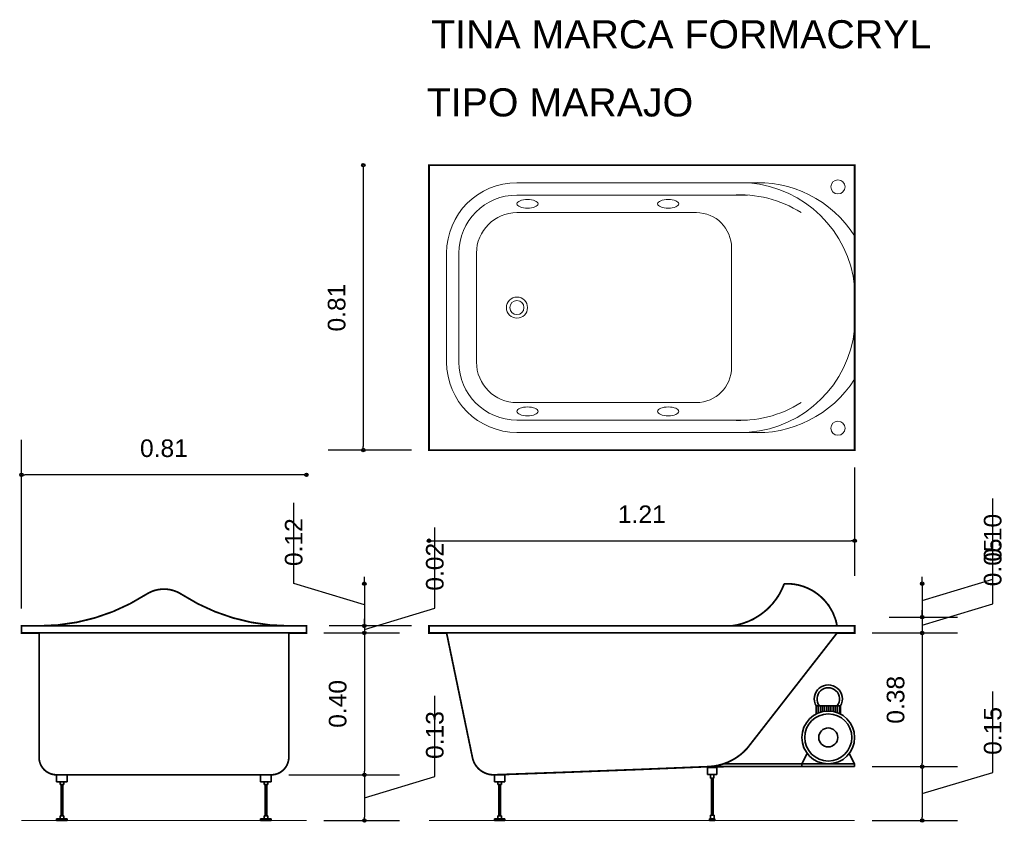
# Model space of a CAD drawing. Extents: x 171.14 to 173.94, y 181.61 to 183.89.
import ezdxf

# ---------------------------------------------------------------- set-up
doc = ezdxf.new("R2010")
doc.units = 0
doc.header["$MEASUREMENT"] = 0
doc.layers.add('CONTORNO', color=170, linetype='Continuous', lineweight=15)
for name, color, linetype, lineweight, plot in [('cotas', 3, 'Continuous', 13, False), ('muebles', 2, 'Continuous', 18, False), ('rotulos', 1, 'Continuous', 25, False), ('TRAZO', 7, 'Continuous', 35, False)]:
    doc.layers.add(name, color=color, linetype=linetype, lineweight=lineweight, plot=plot)
doc.styles.add('cotas', font='ARIAL.TTF')
doc.styles.add('rotulo', font='swissko.ttf')
doc.dimstyles.new('ISO-25', dxfattribs={"dimtxt": 2.4, "dimasz": 1, "dimexe": 1.25, "dimexo": 0.625, "dimtad": 1, "dimrnd": 0.0215, "dimtxsty": 'cotas', "dimblk": 'ORIGIN2', "dimcen": 1, "dimazin": 0, "dimtfac": 1, "dimtmove": 0, "dimatfit": 3, "dimldrblk": 'ORIGIN2', "dimfxl": 0, "dimlwe": 0, "dimarcsym": 0})

# ---------------------------------------------------------------- blocks, each defined once
blk = doc.blocks.new('_Origin2')
at = {"color": 0, "lineweight": -2}
blk.add_line((-0.5, 0), (-1, 0), dxfattribs=at)
for radius in [0.5, 0.25]:
    blk.add_circle((0, 0), radius, dxfattribs=at)
blk = doc.blocks.new('*D11')
at = {"color": 0, "linetype": 'ByBlock'}
for p, q in [((172.1163, 183.4644), (172.1163, 182.6744)), ((172.2532, 182.6644), (172.0163, 182.6644))]:
    blk.add_line(p, q, dxfattribs=at)
at = {"layer": 'Defpoints', "color": 0, "linetype": 'ByBlock'}
for p in [(172.3032, 183.4744), (172.1163, 182.6644), (172.3032, 182.6644)]:
    blk.add_point(p, dxfattribs=at)
at = {"color": 0, "linetype": 'ByBlock', "xscale": 0.01, "yscale": 0.01, "zscale": 0.01}
for p, rotation in [((172.1163, 183.4744), 90), ((172.1163, 182.6644), 270)]:
    blk.add_blockref('_Origin2', p, dxfattribs=dict(at, rotation=rotation))
at = {"color": 0, "linetype": 'ByBlock', "insert": (172.0408, 183.0694), "char_height": 0.05, "attachment_point": 5, "rotation": 90, "style": 'cotas'}
blk.add_mtext('0.81', dxfattribs=at)
blk = doc.blocks.new('*D6')
at = {"color": 0, "linetype": 'ByBlock'}
for p, q in [((173.5132, 182.6144), (173.5132, 182.3068)), ((172.3132, 182.4068), (173.5032, 182.4068))]:
    blk.add_line(p, q, dxfattribs=at)
at = {"layer": 'Defpoints', "color": 0, "linetype": 'ByBlock'}
for p in [(172.3032, 182.6644), (173.5132, 182.6644), (173.5132, 182.4068)]:
    blk.add_point(p, dxfattribs=at)
at = {"color": 0, "linetype": 'ByBlock', "xscale": 0.01, "yscale": 0.01, "zscale": 0.01, "rotation": 180}
blk.add_blockref('_Origin2', (172.3032, 182.4068), dxfattribs=at)
at = {"color": 0, "linetype": 'ByBlock', "xscale": 0.01, "yscale": 0.01, "zscale": 0.01}
blk.add_blockref('_Origin2', (173.5132, 182.4068), dxfattribs=at)
at = {"color": 0, "linetype": 'ByBlock', "insert": (172.9082, 182.4819), "char_height": 0.05, "attachment_point": 5, "style": 'cotas'}
blk.add_mtext('1.21', dxfattribs=at)
blk = doc.blocks.new('*D4')
at = {"color": 0, "linetype": 'ByBlock'}
for p, q in [((171.9188, 182.2846), (171.9188, 182.514)), ((172.1194, 182.2244), (171.9188, 182.2846)), ((172.1194, 182.2944), (172.1194, 182.3044)), ((172.1194, 182.2844), (172.1194, 182.1644)), ((172.1194, 182.2844), (172.1194, 182.1644)), ((172.2532, 182.1644), (172.0194, 182.1644)), ((172.1194, 182.1544), (172.1194, 182.1444))]:
    blk.add_line(p, q, dxfattribs=at)
at = {"layer": 'Defpoints', "color": 0, "linetype": 'ByBlock'}
for p in [(173.3132, 182.2844), (172.1194, 182.1644), (172.3032, 182.1644)]:
    blk.add_point(p, dxfattribs=at)
at = {"color": 0, "linetype": 'ByBlock', "xscale": 0.01, "yscale": 0.01, "zscale": 0.01}
for p, rotation in [((172.1194, 182.2844), 270), ((172.1194, 182.1644), 90)]:
    blk.add_blockref('_Origin2', p, dxfattribs=dict(at, rotation=rotation))
at = {"color": 0, "linetype": 'ByBlock', "insert": (171.9188, 182.3346), "char_height": 0.05, "attachment_point": 4, "rotation": 90, "style": 'cotas'}
blk.add_mtext('0.12', dxfattribs=at)
blk = doc.blocks.new('*D5')
at = {"color": 0, "linetype": 'ByBlock'}
for p, q in [((171.1446, 182.2144), (171.1446, 182.6938)), ((171.9446, 182.5938), (171.1546, 182.5938))]:
    blk.add_line(p, q, dxfattribs=at)
at = {"layer": 'Defpoints', "color": 0, "linetype": 'ByBlock'}
for p in [(171.1446, 182.5938), (171.1446, 182.1644), (171.9546, 182.1644)]:
    blk.add_point(p, dxfattribs=at)
at = {"color": 0, "linetype": 'ByBlock', "xscale": 0.01, "yscale": 0.01, "zscale": 0.01, "rotation": 180}
blk.add_blockref('_Origin2', (171.1446, 182.5938), dxfattribs=at)
at = {"color": 0, "linetype": 'ByBlock', "xscale": 0.01, "yscale": 0.01, "zscale": 0.01}
blk.add_blockref('_Origin2', (171.9546, 182.5938), dxfattribs=at)
at = {"color": 0, "linetype": 'ByBlock', "insert": (171.5496, 182.6693), "char_height": 0.05, "attachment_point": 5, "style": 'cotas'}
blk.add_mtext('0.81', dxfattribs=at)
blk = doc.blocks.new('*D3')
at = {"color": 0, "linetype": 'ByBlock'}
for p, q in [((172.3199, 181.7363), (172.3199, 181.9662)), ((172.1194, 181.6762), (172.3199, 181.7363)), ((172.1194, 181.7312), (172.1194, 181.6212)), ((172.0046, 181.6112), (172.2194, 181.6112))]:
    blk.add_line(p, q, dxfattribs=at)
at = {"layer": 'Defpoints', "color": 0, "linetype": 'ByBlock'}
for p in [(171.8546, 181.7412), (171.9546, 181.6112), (172.1194, 181.6112)]:
    blk.add_point(p, dxfattribs=at)
at = {"color": 0, "linetype": 'ByBlock', "xscale": 0.01, "yscale": 0.01, "zscale": 0.01}
for p, rotation in [((172.1194, 181.7412), 90), ((172.1194, 181.6112), 270)]:
    blk.add_blockref('_Origin2', p, dxfattribs=dict(at, rotation=rotation))
at = {"color": 0, "linetype": 'ByBlock', "insert": (172.3199, 181.7863), "char_height": 0.05, "attachment_point": 4, "rotation": 90, "style": 'cotas'}
blk.add_mtext('0.13', dxfattribs=at)
blk = doc.blocks.new('*D2')
at = {"color": 0, "linetype": 'ByBlock'}
for p, q in [((172.1194, 182.1344), (172.1194, 181.7512)), ((171.9046, 181.7412), (172.2194, 181.7412))]:
    blk.add_line(p, q, dxfattribs=at)
at = {"layer": 'Defpoints', "color": 0, "linetype": 'ByBlock'}
for p in [(171.9546, 182.1444), (171.8546, 181.7412), (172.1194, 181.7412)]:
    blk.add_point(p, dxfattribs=at)
at = {"color": 0, "linetype": 'ByBlock', "xscale": 0.01, "yscale": 0.01, "zscale": 0.01}
for p, rotation in [((172.1194, 182.1444), 90), ((172.1194, 181.7412), 270)]:
    blk.add_blockref('_Origin2', p, dxfattribs=dict(at, rotation=rotation))
at = {"color": 0, "linetype": 'ByBlock', "insert": (172.0438, 181.9428), "char_height": 0.05, "attachment_point": 5, "rotation": 90, "style": 'cotas'}
blk.add_mtext('0.40', dxfattribs=at)
blk = doc.blocks.new('*D1')
at = {"color": 0, "linetype": 'ByBlock'}
for p, q in [((172.3199, 182.2146), (172.3199, 182.444)), ((172.1194, 182.1544), (172.3199, 182.2146)), ((172.1194, 182.1744), (172.1194, 182.1844)), ((172.0046, 182.1444), (172.2194, 182.1444)), ((172.1194, 182.1644), (172.1194, 182.1444)), ((172.1194, 182.1644), (172.1194, 182.1444)), ((172.1194, 182.1344), (172.1194, 182.1244))]:
    blk.add_line(p, q, dxfattribs=at)
at = {"layer": 'Defpoints', "color": 0, "linetype": 'ByBlock'}
for p in [(171.9546, 182.1644), (171.9546, 182.1444), (172.1194, 182.1444)]:
    blk.add_point(p, dxfattribs=at)
at = {"color": 0, "linetype": 'ByBlock', "xscale": 0.01, "yscale": 0.01, "zscale": 0.01}
for p, rotation in [((172.1194, 182.1644), 270), ((172.1194, 182.1444), 90)]:
    blk.add_blockref('_Origin2', p, dxfattribs=dict(at, rotation=rotation))
at = {"color": 0, "linetype": 'ByBlock', "insert": (172.3199, 182.2646), "char_height": 0.05, "attachment_point": 4, "rotation": 90, "style": 'cotas'}
blk.add_mtext('0.02', dxfattribs=at)
blk = doc.blocks.new('*D10')
at = {"color": 0, "linetype": 'ByBlock'}
for p, q in [((173.9059, 181.748), (173.9059, 181.9782)), ((173.7053, 181.7544), (173.7053, 181.6212)), ((173.7053, 181.6878), (173.9059, 181.748)), ((173.5632, 181.6112), (173.8053, 181.6112))]:
    blk.add_line(p, q, dxfattribs=at)
at = {"layer": 'Defpoints', "color": 0, "linetype": 'ByBlock'}
for p in [(173.5132, 181.7644), (173.5132, 181.6112), (173.7053, 181.6112)]:
    blk.add_point(p, dxfattribs=at)
at = {"color": 0, "linetype": 'ByBlock', "xscale": 0.01, "yscale": 0.01, "zscale": 0.01}
for p, rotation in [((173.7053, 181.7644), 90), ((173.7053, 181.6112), 270)]:
    blk.add_blockref('_Origin2', p, dxfattribs=dict(at, rotation=rotation))
at = {"color": 0, "linetype": 'ByBlock', "insert": (173.9059, 181.798), "char_height": 0.05, "attachment_point": 4, "rotation": 90, "style": 'cotas'}
blk.add_mtext('0.15', dxfattribs=at)
blk = doc.blocks.new('*D9')
at = {"color": 0, "linetype": 'ByBlock'}
for p, q in [((173.7053, 182.1344), (173.7053, 181.7744)), ((173.5632, 181.7644), (173.8053, 181.7644))]:
    blk.add_line(p, q, dxfattribs=at)
at = {"layer": 'Defpoints', "color": 0, "linetype": 'ByBlock'}
for p in [(173.5132, 182.1444), (173.5132, 181.7644), (173.7053, 181.7644)]:
    blk.add_point(p, dxfattribs=at)
at = {"color": 0, "linetype": 'ByBlock', "xscale": 0.01, "yscale": 0.01, "zscale": 0.01}
for p, rotation in [((173.7053, 182.1444), 90), ((173.7053, 181.7644), 270)]:
    blk.add_blockref('_Origin2', p, dxfattribs=dict(at, rotation=rotation))
at = {"color": 0, "linetype": 'ByBlock', "insert": (173.6298, 181.9544), "char_height": 0.05, "attachment_point": 5, "rotation": 90, "style": 'cotas'}
blk.add_mtext('0.38', dxfattribs=at)
blk = doc.blocks.new('*D8')
at = {"color": 0, "linetype": 'ByBlock'}
for p, q in [((173.9059, 182.2271), (173.9059, 182.4574)), ((173.7053, 182.167), (173.9059, 182.2271)), ((173.7053, 182.1995), (173.7053, 182.2095)), ((173.7053, 182.1895), (173.7053, 182.1444)), ((173.7053, 182.1895), (173.7053, 182.1444)), ((173.5632, 182.1444), (173.8053, 182.1444)), ((173.7053, 182.1344), (173.7053, 182.1244))]:
    blk.add_line(p, q, dxfattribs=at)
at = {"layer": 'Defpoints', "color": 0, "linetype": 'ByBlock'}
for p in [(173.5617, 182.1895), (173.5132, 182.1444), (173.7053, 182.1444)]:
    blk.add_point(p, dxfattribs=at)
at = {"color": 0, "linetype": 'ByBlock', "xscale": 0.01, "yscale": 0.01, "zscale": 0.01}
for p, rotation in [((173.7053, 182.1895), 270), ((173.7053, 182.1444), 90)]:
    blk.add_blockref('_Origin2', p, dxfattribs=dict(at, rotation=rotation))
at = {"color": 0, "linetype": 'ByBlock', "insert": (173.9059, 182.2771), "char_height": 0.05, "attachment_point": 4, "rotation": 90, "style": 'cotas'}
blk.add_mtext('0.05', dxfattribs=at)
blk = doc.blocks.new('*D7')
at = {"color": 0, "linetype": 'ByBlock'}
for p, q in [((173.9059, 182.2971), (173.9059, 182.5268)), ((173.7053, 182.2944), (173.7053, 182.3044)), ((173.7053, 182.237), (173.9059, 182.2971)), ((173.7053, 182.2844), (173.7053, 182.1895)), ((173.7053, 182.2844), (173.7053, 182.1895)), ((173.6117, 182.1895), (173.8053, 182.1895)), ((173.7053, 182.1795), (173.7053, 182.1695))]:
    blk.add_line(p, q, dxfattribs=at)
at = {"layer": 'Defpoints', "color": 0, "linetype": 'ByBlock'}
for p in [(173.3132, 182.2844), (173.5617, 182.1895), (173.7053, 182.1895)]:
    blk.add_point(p, dxfattribs=at)
at = {"color": 0, "linetype": 'ByBlock', "xscale": 0.01, "yscale": 0.01, "zscale": 0.01}
for p, rotation in [((173.7053, 182.2844), 270), ((173.7053, 182.1895), 90)]:
    blk.add_blockref('_Origin2', p, dxfattribs=dict(at, rotation=rotation))
at = {"color": 0, "linetype": 'ByBlock', "insert": (173.9059, 182.3471), "char_height": 0.05, "attachment_point": 4, "rotation": 90, "style": 'cotas'}
blk.add_mtext('0.10', dxfattribs=at)

msp = doc.modelspace()

# ---------------------------------------------------------------- linework, layer by layer
at = {"layer": 'CONTORNO'}
for p, q in [((171.9546, 181.6112), (171.1446, 181.6112)), ((173.5132, 181.6112), (172.3032, 181.6112))]:
    msp.add_line(p, q, dxfattribs=at)
at = {"layer": 'CONTORNO', "const_width": 0.005}
for points in [[(173.5132, 183.0694), (173.5132, 183.4744), (172.3032, 183.4744), (172.3032, 183.0694)], [(173.5132, 183.0694), (173.5132, 182.6644), (172.3032, 182.6644), (172.3032, 183.0694)]]:
    msp.add_lwpolyline(points, dxfattribs=at)
for points in [[(173.2073, 181.816), (173.4632, 182.1444), (173.5132, 182.1444), (173.5132, 182.1644), (173.4632, 182.1644, 0.378105), (173.3132, 182.2844, -0.278679), (173.1632, 182.1644), (172.3032, 182.1644), (172.3032, 182.1444), (172.3532, 182.1444), (172.4269, 181.7891, 0.36004), (172.489, 181.7412, 0.001864), (173.0973, 181.7644, 0.20073), (173.2073, 181.816, -1.131214)], [(171.1946, 182.1444), (171.1446, 182.1444), (171.1446, 182.1644), (171.1946, 182.1644, 0.144462), (171.4996, 182.2544, -0.295082), (171.5996, 182.2544, 0.144462), (171.9046, 182.1644), (171.9546, 182.1644), (171.9546, 182.1444), (171.9046, 182.1444), (171.9046, 181.7912, -0.414214), (171.8546, 181.7412, 0)], [(171.8546, 181.7412), (171.2446, 181.7412, -0.414214), (171.1946, 181.7912), (171.1946, 182.1444)]]:
    msp.add_lwpolyline(points, format="xyb", dxfattribs=at)
at = {"layer": 'muebles'}
for p, q in [((172.5532, 183.4244), (173.2582, 183.4244)), ((172.5532, 183.3894), (173.2082, 183.3894)), ((172.5532, 183.3394), (173.0632, 183.3394)), ((173.1632, 183.0694), (173.1632, 183.2394)), ((172.3532, 183.0694), (172.3532, 183.2244)), ((172.3882, 183.0694), (172.3882, 183.2244)), ((172.4382, 183.0694), (172.4382, 183.2244)), ((172.3532, 183.0694), (172.3532, 182.9144)), ((172.3882, 183.0694), (172.3882, 182.9144)), ((172.4382, 183.0694), (172.4382, 182.9144)), ((173.1632, 183.0694), (173.1632, 182.8994)), ((172.5532, 182.7994), (173.0632, 182.7994)), ((172.5532, 182.7494), (173.2082, 182.7494)), ((172.5532, 182.7144), (173.2582, 182.7144))]:
    msp.add_line(p, q, dxfattribs=at)
for centre, radius in [((173.4658, 183.4126), 0.02), ((172.5532, 183.0694), 0.03), ((172.5532, 183.0694), 0.03), ((172.5532, 183.0694), 0.02), ((172.5532, 183.0694), 0.02), ((173.4658, 182.7263), 0.02)]:
    msp.add_circle(centre, radius, dxfattribs=at)
for centre, radius, start, end in [((172.5532, 183.2244), 0.2, 90, 180), ((173.2357, 183.096), 0.3292, 32.5586, 93.9186), ((173.1857, 183.096), 0.3292, 5.899, 85.2088), ((172.5532, 183.2244), 0.165, 90, 180), ((173.1857, 183.061), 0.3292, 57.7576, 93.9186), ((172.5532, 183.2244), 0.115, 90, 180), ((173.0632, 183.2394), 0.1, 0, 90), ((173.1857, 183.0429), 0.3292, 274.7912, 354.101), ((172.5532, 182.9144), 0.2, 180, 270), ((172.5532, 182.9144), 0.165, 180, 270), ((172.5532, 182.9144), 0.115, 180, 270), ((173.0632, 182.8994), 0.1, 270, 0), ((173.2357, 183.0429), 0.3292, 266.0814, 327.4414), ((173.1857, 183.0779), 0.3292, 266.0814, 302.2424)]:
    msp.add_arc(centre, radius, start, end, dxfattribs=at)
for centre in [(172.5832, 183.3644), (172.9832, 183.3644)]:
    msp.add_ellipse(centre, major_axis=(-0.03, 0), ratio=0.416667, dxfattribs=at)
at = {"layer": 'muebles', "extrusion": (0, 0, -1)}
for centre in [(172.5832, 182.7744), (172.9832, 182.7744)]:
    msp.add_ellipse(centre, major_axis=(-0.03, 0), ratio=0.416667, dxfattribs=at)
at = {"layer": 'TRAZO'}
for p, q in [((171.1946, 182.1644), (171.9046, 182.1644)), ((171.1946, 182.1444), (171.9046, 182.1444)), ((172.3532, 182.1444), (173.4632, 182.1444)), ((173.1632, 182.1644), (173.4632, 182.1644)), ((173.4035, 181.9369), (173.4035, 181.914)), ((173.4035, 181.9369), (173.4728, 181.9369)), ((173.4098, 181.9369), (173.4098, 181.9168)), ((173.4098, 181.9369), (173.4098, 181.9168)), ((173.4158, 181.9369), (173.4158, 181.919)), ((173.4218, 181.9369), (173.4218, 181.9206)), ((173.4278, 181.9369), (173.4278, 181.9217)), ((173.4338, 181.9369), (173.4338, 181.9223)), ((173.4338, 181.9369), (173.4338, 181.9223)), ((173.4398, 181.9369), (173.4398, 181.9224)), ((173.4458, 181.9369), (173.4458, 181.922)), ((173.4518, 181.9369), (173.4518, 181.9212)), ((173.4578, 181.9369), (173.4578, 181.9198)), ((173.4638, 181.9369), (173.4638, 181.9179)), ((173.4698, 181.9369), (173.4698, 181.9154)), ((173.4728, 181.9369), (173.4728, 181.914)), ((173.3632, 181.7724), (173.3787, 181.8018)), ((173.5132, 181.7724), (173.4977, 181.8018)), ((173.1632, 181.7644), (173.0953, 181.7621)), ((173.0953, 181.7421), (173.0953, 181.7621)), ((173.0953, 181.7621), (173.1213, 181.7621)), ((173.0973, 181.7644), (173.5132, 181.7644)), ((173.1213, 181.7421), (173.1213, 181.7621)), ((173.1407, 181.7724), (173.5132, 181.7724)), ((173.3632, 181.7724), (173.3632, 181.7644)), ((173.3632, 181.7644), (173.5132, 181.7644)), ((173.5132, 181.7724), (173.5132, 181.7644)), ((171.2446, 181.7212), (171.2446, 181.7412)), ((171.2746, 181.7412), (171.2446, 181.7412)), ((171.2746, 181.7212), (171.2446, 181.7212)), ((171.2546, 181.7132), (171.2546, 181.7212)), ((171.2646, 181.7132), (171.2646, 181.7212)), ((171.2746, 181.7212), (171.2746, 181.7412)), ((171.8546, 181.7412), (171.8246, 181.7412)), ((171.8246, 181.7212), (171.8246, 181.7412)), ((171.8546, 181.7212), (171.8246, 181.7212)), ((171.8346, 181.7132), (171.8346, 181.7212)), ((171.8446, 181.7132), (171.8446, 181.7212)), ((171.8546, 181.7212), (171.8546, 181.7412)), ((172.519, 181.7412), (172.489, 181.7412)), ((172.489, 181.7212), (172.489, 181.7412)), ((172.519, 181.7212), (172.489, 181.7212)), ((172.499, 181.7132), (172.499, 181.7212)), ((172.509, 181.7132), (172.509, 181.7212)), ((172.519, 181.7212), (172.519, 181.7412)), ((173.0953, 181.7421), (173.1213, 181.7421)), ((173.1033, 181.7321), (173.1033, 181.7421)), ((173.1033, 181.7321), (173.1133, 181.7321)), ((173.1058, 181.6262), (173.1058, 181.7321)), ((173.1108, 181.6262), (173.1108, 181.7321)), ((173.1133, 181.7321), (173.1133, 181.7421)), ((171.2646, 181.7132), (171.2546, 181.7132)), ((171.2571, 181.6242), (171.2571, 181.7132)), ((171.2621, 181.6242), (171.2621, 181.7132)), ((171.8446, 181.7132), (171.8346, 181.7132)), ((171.8371, 181.6242), (171.8371, 181.7132)), ((171.8421, 181.6242), (171.8421, 181.7132)), ((172.509, 181.7132), (172.499, 181.7132)), ((172.5015, 181.6242), (172.5015, 181.7132)), ((172.5065, 181.6242), (172.5065, 181.7132)), ((171.2746, 181.6162), (171.2446, 181.6162)), ((171.2446, 181.6112), (171.2446, 181.6162)), ((171.2746, 181.6112), (171.2446, 181.6112)), ((171.2546, 181.6162), (171.2546, 181.6242)), ((171.2646, 181.6242), (171.2546, 181.6242)), ((171.2646, 181.6162), (171.2646, 181.6242)), ((171.2746, 181.6112), (171.2746, 181.6162)), ((171.8246, 181.6112), (171.8246, 181.6162)), ((171.8546, 181.6162), (171.8246, 181.6162)), ((171.8546, 181.6112), (171.8246, 181.6112)), ((171.8446, 181.6242), (171.8346, 181.6242)), ((171.8346, 181.6162), (171.8346, 181.6242)), ((171.8446, 181.6162), (171.8446, 181.6242)), ((171.8546, 181.6112), (171.8546, 181.6162)), ((172.489, 181.6112), (172.489, 181.6162)), ((172.519, 181.6162), (172.489, 181.6162)), ((172.519, 181.6112), (172.489, 181.6112)), ((172.509, 181.6242), (172.499, 181.6242)), ((172.499, 181.6162), (172.499, 181.6242)), ((172.509, 181.6162), (172.509, 181.6242)), ((172.519, 181.6112), (172.519, 181.6162)), ((173.1009, 181.6162), (173.1159, 181.6162)), ((173.1009, 181.6112), (173.1009, 181.6162)), ((173.1009, 181.6112), (173.1159, 181.6112)), ((173.1034, 181.6262), (173.1134, 181.6262)), ((173.1034, 181.6162), (173.1034, 181.6262)), ((173.1134, 181.6162), (173.1134, 181.6262)), ((173.1159, 181.6112), (173.1159, 181.6162))]:
    msp.add_line(p, q, dxfattribs=at)
for radius in [0.075, 0.067, 0.027]:
    msp.add_circle((173.4382, 181.8474), radius, dxfattribs=at)
for centre, radius, start, end in [((173.1389, 182.3485), 0.1857, 277.5157, 339.8039), ((173.3202, 182.1394), 0.1452, 9.9165, 92.7639), ((173.4382, 181.9569), 0.04, 330, 210), ((173.4382, 181.9569), 0.032, 321.3178, 218.6822)]:
    msp.add_arc(centre, radius, start, end, dxfattribs=at)

# ---------------------------------------------------------------- texts
at = {"layer": 'rotulos', "style": 'rotulo'}
for s, p in [('TINA MARCA FORMACRYL', (172.3092, 183.8064)), ('TIPO MARAJO', (172.2967, 183.6128))]:
    msp.add_text(s, height=0.08, dxfattribs=at).set_placement(p)

# ---------------------------------------------------------------- dimensions: what is measured, and where the dimension line sits
at = {"layer": 'cotas'}
for base, p1, p2, picture, middle in [((172.1163, 182.6644), (172.3032, 183.4744), (172.3032, 182.6644), '*D11', (172.0408, 183.0694)), ((172.1194, 182.1644), (173.3132, 182.2844), (172.3032, 182.1644), '*D4', (171.9188, 182.3346)), ((173.7053, 182.1895), (173.3132, 182.2844), (173.5617, 182.1895), '*D7', (173.9059, 182.3471)), ((173.7053, 182.1444), (173.5617, 182.1895), (173.5132, 182.1444), '*D8', (173.9059, 182.2771)), ((172.1194, 182.1444), (171.9546, 182.1644), (171.9546, 182.1444), '*D1', (172.3199, 182.2646)), ((172.1194, 181.7412), (171.9546, 182.1444), (171.8546, 181.7412), '*D2', (172.0438, 181.9428)), ((173.7053, 181.7644), (173.5132, 182.1444), (173.5132, 181.7644), '*D9', (173.6298, 181.9544)), ((173.7053, 181.6112), (173.5132, 181.7644), (173.5132, 181.6112), '*D10', (173.9059, 181.798)), ((172.1194, 181.6112), (171.8546, 181.7412), (171.9546, 181.6112), '*D3', (172.3199, 181.7863))]:
    dim = msp.add_linear_dim(base=base, p1=p1, p2=p2, angle=90, dimstyle='ISO-25', override={"dimtxt": 0.05, "dimasz": 0.01, "dimexe": 0.1, "dimexo": 0.05, "dimgap": 0.05, "dimrnd": 0.0005, "dimzin": 1, "dimblk1": 'Origin2', "dimblk2": 'Origin2', "dimsah": 1, "dimse1": 1, "dimtmove": 1}, dxfattribs=at)
    dim.commit()
    dim.dimension.update_dxf_attribs({"geometry": picture, "text_midpoint": middle})
for base, p1, p2, picture, middle in [((171.1446, 182.5938), (171.9546, 182.1644), (171.1446, 182.1644), '*D5', (171.5496, 182.6693)), ((173.5132, 182.4068), (172.3032, 182.6644), (173.5132, 182.6644), '*D6', (172.9082, 182.4819))]:
    dim = msp.add_linear_dim(base=base, p1=p1, p2=p2, dimstyle='ISO-25', override={"dimtxt": 0.05, "dimasz": 0.01, "dimexe": 0.1, "dimexo": 0.05, "dimgap": 0.05, "dimrnd": 0.0005, "dimzin": 1, "dimblk1": 'Origin2', "dimblk2": 'Origin2', "dimsah": 1, "dimse1": 1, "dimtmove": 1}, dxfattribs=at)
    dim.commit()
    dim.dimension.update_dxf_attribs({"geometry": picture, "text_midpoint": middle})

doc.saveas('drawing.dxf')
